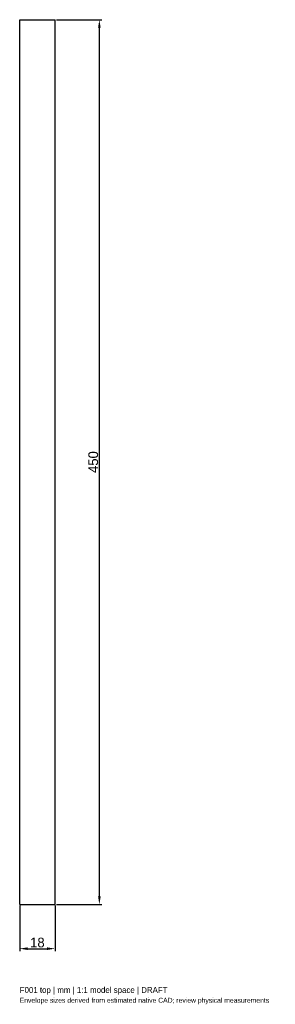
# Model space of a CAD drawing. Header units: millimetres. Extents: x -9 to 121, y -276 to 225.
import ezdxf

# ---------------------------------------------------------------- set-up
doc = ezdxf.new("R2010")
doc.units = ezdxf.units.MM
doc.linetypes.add('HIDDEN', pattern=[9.525, 6.35, -3.175])
for name, color, linetype in [('ANNOTATIONS', 7, 'Continuous'), ('DIMENSIONS', 7, 'Continuous'), ('HIDDEN', 8, 'HIDDEN'), ('VISIBLE', 7, 'Continuous')]:
    doc.layers.add(name, color=color, linetype=linetype)
doc.dimstyles.get("Standard").update_dxf_attribs({"dimtxt": 2.5, "dimasz": 2.5, "dimexe": 1.25, "dimexo": 0.625, "dimtad": 1, "dimcen": 2.5, "dimazin": 3, "dimtfac": 1, "dimtmove": 0, "dimatfit": 3})

msp = doc.modelspace()

# ---------------------------------------------------------------- linework, layer by layer
at = {"layer": 'HIDDEN'}
for p, q in [((-9, -225), (-9, 225)), ((-9, 225), (9, 225)), ((9, -225), (9, 225)), ((-9, -225), (9, -225))]:
    msp.add_line(p, q, dxfattribs=at)
at = {"layer": 'VISIBLE'}
for p, q in [((-9, -225), (-9, 225)), ((-9, 225), (9, 225)), ((9, -225), (9, 225)), ((-9, -225), (9, -225))]:
    msp.add_line(p, q, dxfattribs=at)

# ---------------------------------------------------------------- texts
at = {"layer": 'ANNOTATIONS'}
for s, height, p in [('F001 top | mm | 1:1 model space | DRAFT', 3, (-9, -270)), ('Envelope sizes derived from estimated native CAD; review physical measurements', 2.5, (-9, -275))]:
    msp.add_text(s, height=height, dxfattribs=at).set_placement(p)

# ---------------------------------------------------------------- dimensions: what is measured, and where the dimension line sits
at = {"layer": 'DIMENSIONS'}
msp.add_linear_dim(base=(31.5, -225), p1=(9, -225), p2=(9, 225), angle=90, dimstyle='Standard', override={"dimtxt": 4.95, "dimasz": 4.05, "dimtad": 1, "dimdec": 2}, dxfattribs=at).render()
msp.add_linear_dim(base=(-9, -247.5), p1=(-9, -225), p2=(9, -225), dimstyle='Standard', override={"dimtxt": 4.95, "dimasz": 4.05, "dimtad": 1, "dimdec": 2}, dxfattribs=at).render()

doc.saveas('drawing.dxf')
